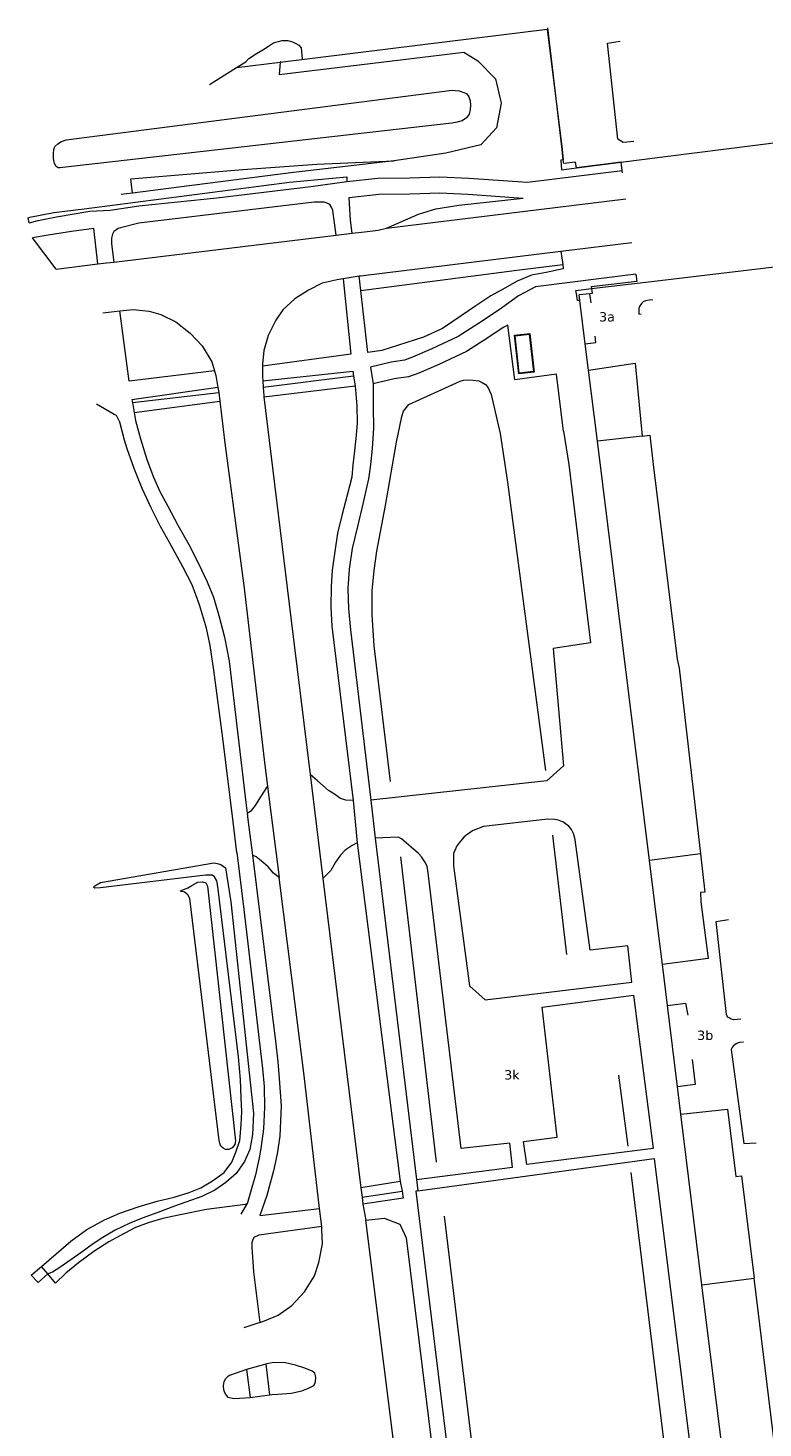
# Model space of a CAD drawing. Header units: metres. Extents: x 44942 to 45991, y 371239 to 373189.
# Tile 20 of 21: x 45667 to 45786, y 372844 to 373071. Entities that reach past the tile are written whole.
import ezdxf

# ---------------------------------------------------------------- set-up
doc = ezdxf.new("R2010")
doc.units = ezdxf.units.M
for name, color, linetype, lineweight in [('TEKST_GEO_huisnummer', 252, 'Continuous', 18), ('TOPO_GEO_hek', 252, 'Continuous', 18), ('TOPO_GEO_kant gesloten verharding', 252, 'Continuous', 18), ('TOPO_GEO_kant open verharding', 252, 'Continuous', 18), ('TOPO_GEO_overig lijnvormig object', 252, 'Continuous', 18), ('WATER_GEO_kant sloot', 252, 'Continuous', 18), ('WATER_GEO_sloot of greppel', 252, 'Continuous', 18)]:
    doc.layers.add(name, color=color, linetype=linetype, lineweight=lineweight)
doc.styles.add('Style-verdana', font='verdana.shx')
doc.linetypes.add('raster', pattern='A,1.65,-0.875,[15,dgnlstyle-lijn95.shx,S=0.005952,R=0,X=0,Y=0],-0.875,1.65', length=5.05)

msp = doc.modelspace()

# ---------------------------------------------------------------- linework, layer by layer
at = {"layer": 'TOPO_GEO_hek', "linetype": 'raster', "lineweight": 18}
for p, q in [((45700.39, 373064.18), (45707.5, 373065.07)), ((45753.08, 373050.93), (45753.27, 373049.29)), ((45765.11, 373049.19), (45788.98, 373052.22)), ((45755.4, 373047.97), (45762.62, 373048.88)), ((45762.62, 373048.88), (45765.11, 373049.19)), ((45767.55, 373029.62), (45791.41, 373032.47)), ((45757.84, 373028.46), (45767.55, 373029.62)), ((45756.83, 373019.51), (45755.95, 373026.51)), ((45757.35, 373015.29), (45756.83, 373019.51)), ((45758.79, 373003.77), (45757.35, 373015.29)), ((45767.24, 372935.97), (45758.79, 373003.77)), ((45768.75, 372923.78), (45767.24, 372935.97)), ((45769.32, 372919.16), (45768.75, 372923.78)), ((45770.14, 372912.55), (45769.32, 372919.16)), ((45771.76, 372899.41), (45770.14, 372912.55)), ((45772.31, 372894.97), (45771.76, 372899.41)), ((45775.71, 372867.39), (45772.31, 372894.97)), ((45783.19, 372806.78), (45775.71, 372867.39))]:
    msp.add_line(p, q, dxfattribs=at)
at = {"layer": 'TOPO_GEO_hek', "linetype": 'raster', "lineweight": 18, "flags": 128}
for points in [[(45707.5, 373065.07), (45713.15, 373065.76), (45730.53, 373067.9), (45750.64, 373070.38), (45753.08, 373050.93)], [(45753.27, 373049.29), (45752.9, 373049.22), (45752.98, 373047.66), (45755.4, 373047.97)], [(45755.95, 373026.51), (45755.58, 373026.51), (45755.43, 373027.64), (45755.39, 373027.63), (45755.32, 373028.16), (45757.84, 373028.46)], [(45747.85, 373021.18), (45748.55, 373014.95), (45746.06, 373014.67), (45745.36, 373020.9), (45747.85, 373021.18)]]:
    msp.add_lwpolyline(points, dxfattribs=at)
at = {"layer": 'TOPO_GEO_kant gesloten verharding', "linetype": 'Continuous', "lineweight": 18}
for p, q in [((45753.08, 373050.93), (45750.8, 373070.59)), ((45753.27, 373049.29), (45753.08, 373050.93)), ((45762.62, 373048.88), (45755.4, 373047.97)), ((45762.79, 373047.53), (45762.62, 373048.88)), ((45762.84, 373047.17), (45762.79, 373047.53)), ((45724.67, 373038.2), (45763.4, 373042.96)), ((45716.54, 373037.09), (45719.13, 373037.4)), ((45680.55, 373032.74), (45716.54, 373037.09)), ((45764.36, 373035.83), (45752.9, 373034.43)), ((45752.9, 373034.43), (45753.18, 373032.35)), ((45671.22, 373031.6), (45678, 373032.43)), ((45720.24, 373030.44), (45717.64, 373030.03)), ((45720.51, 373028.15), (45720.24, 373030.44)), ((45757.58, 373027.61), (45755.84, 373027.43)), ((45757.77, 373026.16), (45757.58, 373027.61)), ((45678.79, 373024.56), (45681.54, 373024.86)), ((45697.41, 373012.44), (45697.55, 373011.65)), ((45704.65, 373013.55), (45704.72, 373012.46)), ((45719.35, 373014.27), (45719.59, 373012.72)), ((45683.58, 373010.02), (45683.85, 373008.42)), ((45697.55, 373011.65), (45697.72, 373010.23)), ((45680.63, 373008.12), (45677.75, 373009.79)), ((45712.31, 372949.91), (45714.38, 372933.1)), ((45705.44, 372947.96), (45707.31, 372933.23)), ((45719.28, 372945.7), (45719.94, 372938.83)), ((45722.15, 372945.74), (45722.82, 372939.58)), ((45700.46, 372937.3), (45699.86, 372942.22)), ((45702.14, 372943.65), (45702.26, 372942.63)), ((45702.26, 372942.63), (45702.98, 372936.86)), ((45719.94, 372938.83), (45726.86, 372884.1)), ((45722.82, 372939.58), (45729.53, 372884.42)), ((45714.38, 372933.1), (45720.54, 372883.05)), ((45726.86, 372884.1), (45727.23, 372882.52)), ((45729.53, 372884.42), (45729.75, 372882.58)), ((45720.54, 372883.05), (45720.73, 372881.53)), ((45720.73, 372881.53), (45727.23, 372882.52)), ((45720.73, 372881.53), (45720.86, 372880.44)), ((45729.75, 372882.58), (45729.41, 372882.53)), ((45729.41, 372882.53), (45735.99, 372828.96)), ((45701.17, 372878.79), (45702.11, 372880.5)), ((45714.19, 372876.82), (45713.86, 372879.7)), ((45720.86, 372880.44), (45721.34, 372877.84)), ((45714.19, 372876.82), (45704.02, 372875.4)), ((45704.18, 372861.3), (45701.62, 372860.4)), ((45705.17, 372854.56), (45702.01, 372853.7)), ((45702.6, 372849.16), (45705.75, 372849.57))]:
    msp.add_line(p, q, dxfattribs=at)
at = {"layer": 'TOPO_GEO_kant gesloten verharding', "linetype": 'Continuous', "lineweight": 18, "flags": 128}
for points in [[(45755.4, 373047.97), (45755.26, 373048.92), (45753.34, 373048.66), (45753.27, 373049.29)], [(45718.25, 373045.78), (45723.27, 373046.31), (45728.4, 373046.37), (45733.31, 373046.53), (45738.01, 373046.32), (45747.47, 373045.64), (45762.79, 373047.53)], [(45666.86, 373039.1), (45668.31, 373039.47), (45671.3, 373040.06), (45676.69, 373040.95), (45679.98, 373041.14), (45684.61, 373041.84), (45697.22, 373043.14), (45712.45, 373044.98), (45718.25, 373045.78)], [(45719.13, 373037.4), (45718.87, 373039.52), (45718.62, 373043.2), (45723.42, 373043.7), (45728.46, 373043.76), (45733.29, 373043.92), (45737.85, 373043.71), (45746.79, 373043.07)], [(45716.54, 373037.09), (45715.99, 373041.1), (45715.84, 373041.5), (45715.51, 373042.05), (45715.1, 373042.28), (45714.59, 373042.41), (45713.45, 373042.45), (45712.97, 373042.42), (45684.61, 373039.01), (45681.64, 373038.28), (45681.27, 373038.17), (45680.89, 373037.92), (45680.58, 373037.69), (45680.35, 373037.26), (45680.21, 373036.58), (45680.19, 373035.67), (45680.55, 373032.74)], [(45678, 373032.43), (45677.35, 373038.18), (45673.72, 373037.68), (45669.92, 373037.11), (45667.4, 373036.64)], [(45719.13, 373037.4), (45721.13, 373037.64), (45723.34, 373037.92), (45724.67, 373038.2)], [(45678, 373032.43), (45679.36, 373032.6), (45680.55, 373032.74)], [(45752.9, 373034.43), (45720.49, 373030.48), (45720.24, 373030.44)], [(45753.18, 373032.35), (45753.26, 373031.67), (45750.51, 373031.05), (45748.11, 373030.6), (45745.81, 373029.67), (45743.82, 373028.51), (45741.54, 373027.26), (45739.12, 373025.69), (45736.76, 373024.04), (45733.75, 373021.99), (45730.68, 373020.61), (45723.9, 373018.42), (45721.66, 373018.13), (45720.51, 373028.15)], [(45765.03, 373030.81), (45748.78, 373028.74), (45746.05, 373027.27), (45742.89, 373025.03), (45739.57, 373022.83), (45736.26, 373020.68), (45731.99, 373018.71), (45728.9, 373017.34), (45727.57, 373016.87), (45725.41, 373016.56), (45722.06, 373015.77), (45722.51, 373013.04)], [(45765.03, 373030.81), (45765.17, 373029.58), (45757.81, 373028.75), (45757.84, 373028.46)], [(45717.64, 373030.03), (45718.9, 373017.85), (45704.62, 373015.92)], [(45717.64, 373030.03), (45716.69, 373029.87), (45714.26, 373029.32), (45712.07, 373028.21), (45709.84, 373026.78), (45707.92, 373025.02), (45706.77, 373023.33), (45705.55, 373020.88), (45704.82, 373018.46), (45704.62, 373016.24), (45704.62, 373015.92)], [(45757.84, 373028.46), (45757.92, 373027.65), (45757.58, 373027.61)], [(45681.54, 373024.86), (45683.68, 373025.08), (45686.28, 373024.81), (45688.18, 373024.28), (45690.62, 373023.09), (45692.92, 373021.23), (45694.88, 373019.22), (45696.4, 373016.61), (45696.83, 373015.16)], [(45696.83, 373015.16), (45683.05, 373013.51), (45681.54, 373024.86)], [(45756.83, 373019.51), (45758.56, 373019.72), (45758.44, 373020.75)], [(45696.83, 373015.16), (45697.05, 373014.42), (45697.41, 373012.44)], [(45704.62, 373015.92), (45704.6, 373014.18), (45704.65, 373013.55)], [(45704.65, 373013.55), (45719.22, 373015.11), (45719.35, 373014.27)], [(45757.35, 373015.29), (45764.92, 373016.38), (45766.01, 373004.59)], [(45697.41, 373012.44), (45683.5, 373010.47), (45683.58, 373010.02)], [(45704.72, 373012.46), (45704.82, 373011.15), (45704.84, 373010.96)], [(45719.59, 373012.72), (45719.9, 373009.47), (45719.94, 373006.71), (45719.71, 373004.19), (45719.39, 373001.27), (45719.25, 373000), (45719.04, 372997.99), (45718.3, 372995.08), (45717.49, 372991.97), (45716.73, 372988.9), (45716.33, 372985.92), (45715.86, 372982.94), (45715.73, 372980.26), (45715.68, 372976.93), (45715.83, 372973.87), (45719.28, 372945.7)], [(45722.51, 373013.04), (45722.53, 373009.29), (45722.55, 373005.88), (45722.36, 373002.58), (45722.08, 373000), (45722.03, 372999.56), (45721.78, 372997.67), (45720.9, 372993.85), (45719.99, 372989.98), (45719.13, 372986.42), (45718.62, 372983.1), (45718.43, 372979.94), (45718.52, 372976.65), (45718.86, 372973.27), (45722.15, 372945.74)], [(45697.72, 373010.23), (45698.52, 373003.47), (45701.64, 372979.99), (45704.89, 372952.31), (45705.44, 372947.96)], [(45704.84, 373010.96), (45709.19, 372975.24), (45712.31, 372949.91)], [(45699.86, 372942.22), (45698.21, 372955.77), (45696.73, 372966.76), (45696.16, 372970.74), (45695.56, 372973.57), (45694.43, 372977.33), (45693.23, 372980.53), (45691.71, 372983.46), (45689.59, 372987.39), (45688.09, 372989.97), (45686.58, 372993.02), (45685.15, 372996.13), (45683.85, 372999.36), (45682.7, 373002.52), (45682.3, 373003.95), (45681.53, 373006.88), (45680.97, 373007.92), (45680.63, 373008.12)], [(45683.85, 373008.42), (45684.05, 373007.13), (45684.86, 373004.17), (45685.9, 373000.81), (45686.98, 372997.95), (45688.03, 372995.67), (45689.32, 372993.26), (45690.91, 372990.22), (45692.69, 372987.09), (45694.26, 372984.01), (45695.65, 372981.04), (45696.68, 372978.56), (45697.55, 372975.6), (45698.45, 372972.07), (45699.2, 372968.2), (45701.93, 372945.35), (45702.14, 372943.65)], [(45766.01, 373004.59), (45767.26, 373004.73), (45767.84, 373000), (45771.72, 372968.53), (45772, 372967.09), (45775.46, 372937.04)], [(45700.46, 372937.3), (45701.58, 372928.06), (45704.6, 372902.33), (45704.88, 372899.42), (45704.92, 372896.07), (45704.77, 372892.6), (45704.36, 372889.4), (45704.1, 372887.91), (45703.46, 372885.16), (45702.68, 372882.35), (45702.11, 372880.5)], [(45702.98, 372936.86), (45706.7, 372906.76), (45707.07, 372903.42), (45707.33, 372900.74), (45707.5, 372898.52), (45707.64, 372896.33), (45707.55, 372893.9), (45707.42, 372891.41), (45707, 372888.57), (45706.37, 372885.82), (45705.34, 372881.84), (45704.21, 372878.58), (45713.86, 372879.7)], [(45775.46, 372937.04), (45776.16, 372930.88), (45775.46, 372930.8), (45775.5, 372929.31), (45776.71, 372920.14), (45769.32, 372919.16)], [(45713.86, 372879.7), (45711.37, 372901.21), (45707.31, 372933.23)], [(45781.98, 372910.33), (45780.83, 372910.24), (45780.41, 372910.35), (45780.1, 372910.52), (45779.9, 372910.68), (45779.75, 372910.9), (45779.69, 372911.1), (45777.98, 372926.11), (45779.98, 372926.45)], [(45770.14, 372912.55), (45773.05, 372912.92), (45773.41, 372910.96)], [(45782.44, 372906.61), (45781.72, 372906.54), (45781.36, 372906.41), (45781.09, 372906.24), (45780.76, 372905.97), (45780.58, 372905.74), (45780.45, 372905.4), (45782.47, 372890.23), (45784.46, 372890.34)], [(45774.1, 372903.83), (45774.62, 372899.75), (45771.76, 372899.41)], [(45772.31, 372894.97), (45779.84, 372895.77), (45781.21, 372884.9), (45782.13, 372885), (45784.14, 372868.48)], [(45727.23, 372882.52), (45727.36, 372881.4), (45720.86, 372880.44)], [(45704.18, 372861.3), (45704.95, 372861.57), (45707.17, 372862.49), (45709.36, 372864.04), (45711.4, 372866.26), (45713.01, 372868.82), (45713.75, 372871.01), (45714.31, 372874.03), (45714.24, 372876.4), (45714.19, 372876.82)], [(45721.34, 372877.84), (45724.31, 372878.13), (45726.84, 372877.16), (45727.87, 372875), (45731.12, 372848.39), (45732.76, 372835.2)], [(45729.91, 372831.44), (45727.21, 372830.94), (45721.34, 372877.84)], [(45704.02, 372875.4), (45703.68, 372875.27), (45703.28, 372875.06), (45703.05, 372874.71), (45702.91, 372874.23), (45702.91, 372873.45), (45703.18, 372869.46), (45704.18, 372861.3)], [(45797.44, 372758.98), (45790.04, 372820.64), (45789.79, 372822.18), (45784.14, 372868.48)], [(45705.75, 372849.57), (45706.13, 372849.62), (45707.07, 372849.71), (45709.26, 372849.85), (45710.99, 372850.26), (45712.06, 372850.65), (45712.72, 372850.99), (45712.91, 372851.12), (45713.06, 372851.35), (45713.21, 372851.73), (45713.22, 372852.37), (45713.21, 372852.67), (45713.08, 372853.07), (45712.65, 372853.4), (45711.49, 372853.93), (45709.97, 372854.37), (45708.35, 372854.74), (45706.45, 372854.81), (45705.33, 372854.6), (45705.17, 372854.56)], [(45702.01, 372853.7), (45699.28, 372852.72), (45698.95, 372852.51), (45698.64, 372852.16), (45698.35, 372851.67), (45698.28, 372851.47), (45698.27, 372851.01), (45698.32, 372850.45), (45698.39, 372850.15), (45698.55, 372849.73)], [(45698.55, 372849.73), (45698.88, 372849.34), (45699.08, 372849.22), (45699.49, 372849.09), (45700.05, 372848.99), (45702.6, 372849.16)]]:
    msp.add_lwpolyline(points, dxfattribs=at)
at = {"layer": 'TOPO_GEO_kant open verharding', "linetype": 'Continuous', "lineweight": 18}
for p, q in [((45707.51, 373065.18), (45707.5, 373065.07)), ((45696.02, 373061.46), (45700.39, 373064.18)), ((45683.57, 373043.89), (45683.32, 373046.22)), ((45683.57, 373043.89), (45681.74, 373043.65)), ((45671.22, 373031.6), (45667.4, 373036.64)), ((45755.95, 373026.51), (45755.84, 373027.43)), ((45756.83, 373019.51), (45755.95, 373026.51)), ((45757.35, 373015.29), (45756.83, 373019.51)), ((45758.79, 373003.77), (45757.35, 373015.29)), ((45719.35, 373014.27), (45704.72, 373012.46)), ((45704.84, 373010.96), (45719.59, 373012.72)), ((45683.58, 373010.02), (45697.55, 373011.65)), ((45683.85, 373008.42), (45697.72, 373010.23)), ((45766.01, 373004.59), (45758.79, 373003.77)), ((45767.24, 372935.97), (45758.79, 373003.77)), ((45775.46, 372937.04), (45767.24, 372935.97)), ((45768.75, 372923.78), (45767.24, 372935.97)), ((45769.32, 372919.16), (45768.75, 372923.78)), ((45770.14, 372912.55), (45769.32, 372919.16)), ((45771.76, 372899.41), (45770.14, 372912.55)), ((45772.31, 372894.97), (45771.76, 372899.41)), ((45775.71, 372867.39), (45772.31, 372894.97)), ((45726.86, 372884.1), (45720.54, 372883.05)), ((45667.19, 372868.95), (45668.87, 372870.35)), ((45669.89, 372869.13), (45668.33, 372867.78)), ((45775.71, 372867.39), (45784.14, 372868.48)), ((45783.19, 372806.78), (45775.71, 372867.39)), ((45705.17, 372854.56), (45705.75, 372849.57)), ((45702.01, 372853.7), (45702.6, 372849.16))]:
    msp.add_line(p, q, dxfattribs=at)
at = {"layer": 'TOPO_GEO_kant open verharding', "linetype": 'Continuous', "lineweight": 18, "flags": 128}
for points in [[(45700.39, 373064.18), (45701.93, 373065.14), (45702.43, 373065.63), (45703.62, 373066.45), (45704.68, 373067.06), (45705.57, 373067.67), (45706.42, 373068.2), (45707.79, 373068.56), (45708.71, 373068.54), (45709.46, 373068.36), (45710.03, 373068.08), (45710.5, 373067.83), (45710.85, 373067.36), (45711.05, 373065.62)], [(45707.5, 373065.07), (45707.31, 373063.05), (45737.16, 373066.67), (45739.44, 373065.26), (45742.32, 373062.37), (45743.25, 373058.42), (45742.48, 373054.47), (45739.92, 373051.72), (45734.28, 373050.36), (45725.92, 373049.1)], [(45671.82, 373047.96), (45671.54, 373047.97), (45671.23, 373048.18), (45670.98, 373048.66), (45670.81, 373049.49), (45670.8, 373050.07), (45670.83, 373050.27), (45670.87, 373050.94), (45671.04, 373051.41), (45671.49, 373051.88), (45672.12, 373052.22), (45672.86, 373052.5), (45735.29, 373060.51), (45735.77, 373060.5), (45736.45, 373060.44), (45737.61, 373060.01), (45738, 373059.46), (45738.2, 373058.83), (45738.28, 373058.09), (45738.22, 373057.42), (45738.06, 373056.65), (45737.64, 373056.08), (45736.89, 373055.56), (45736.13, 373055.36), (45735.22, 373055.21), (45671.82, 373047.96)], [(45683.32, 373046.22), (45701.46, 373047.71), (45713.43, 373048.59), (45725.92, 373049.1)], [(45725.92, 373049.1), (45709.63, 373047.22), (45691.1, 373044.86), (45683.57, 373043.89)], [(45666.86, 373039.1), (45666.68, 373039.91), (45666.99, 373040.01), (45670.88, 373040.73), (45675.76, 373041.35), (45708.98, 373045.66), (45718.25, 373046.5), (45718.25, 373045.78)], [(45724.67, 373038.2), (45729.86, 373040.5), (45732.64, 373041.34), (45736.4, 373041.95), (45746.79, 373043.07)], [(45720.51, 373028.15), (45745.77, 373031.44), (45753.18, 373032.35)], [(45744.31, 373022.55), (45743.56, 373022.15), (45741.09, 373020.51), (45737.59, 373018.26), (45733.13, 373016.19), (45729.92, 373014.77), (45728.23, 373014.18), (45725.93, 373013.84), (45722.51, 373013.04)], [(45753.33, 373005.39), (45752.18, 373014.59), (45745.46, 373013.7), (45744.31, 373022.55)], [(45747.76, 373021.07), (45748.44, 373015.04), (45746.14, 373014.78), (45745.47, 373020.81), (45747.76, 373021.07)], [(45753.33, 373005.39), (45754.16, 373000), (45757.68, 372971.18), (45751.63, 372970.25), (45753.29, 372951.27), (45750.61, 372948.85), (45722.15, 372945.74)], [(45719.28, 372945.7), (45718.07, 372945.74), (45717.24, 372946.02), (45716.26, 372946.69), (45715.28, 372947.31), (45714.4, 372948.11), (45713.47, 372948.92), (45712.31, 372949.91)], [(45702.14, 372943.65), (45702.81, 372944.07), (45703.47, 372944.87), (45704.32, 372946.3), (45705.44, 372947.96)], [(45740.36, 372941.46), (45738.7, 372940.81), (45738.24, 372940.56), (45737.26, 372939.79), (45736.62, 372939.09), (45736.04, 372938.37), (45735.53, 372937.11), (45735.51, 372935.12), (45738.1, 372915.73), (45740.64, 372913.48), (45764.39, 372916.34), (45763.69, 372922.2), (45757.64, 372921.48), (45755.19, 372939.31), (45755.12, 372939.61), (45754.92, 372940.35), (45754.62, 372941.02), (45754.19, 372941.55), (45753.65, 372941.94), (45753.18, 372942.24), (45752.27, 372942.56), (45751.87, 372942.61), (45750.8, 372942.68), (45740.36, 372941.46)], [(45719.94, 372938.83), (45719.1, 372938.43), (45718, 372937.65), (45717.24, 372936.85), (45716.41, 372935.7), (45715.67, 372934.36), (45714.38, 372933.1)], [(45729.53, 372884.42), (45745.06, 372886.4), (45744.64, 372890.28), (45736.78, 372889.43), (45731.36, 372934.4), (45731.24, 372935.04), (45730.98, 372935.62), (45730.56, 372936.25), (45730.39, 372936.52), (45729.86, 372937.09), (45727.1, 372939.48), (45726.55, 372939.76), (45722.82, 372939.58)], [(45707.31, 372933.23), (45706.39, 372933.96), (45705.52, 372934.95), (45704.41, 372935.95), (45703.57, 372936.58), (45702.98, 372936.86)], [(45749.86, 372912.26), (45764.61, 372914.2), (45767.82, 372889.43), (45747.37, 372886.85), (45746.86, 372890.56), (45752.26, 372891.26), (45749.86, 372912.26)], [(45729.75, 372882.58), (45767.99, 372887.79), (45774.79, 372833.31), (45735.99, 372828.96)], [(45702.11, 372880.5), (45701.79, 372880.36), (45695.57, 372879.54), (45691.28, 372878.68), (45688.49, 372878.12), (45686.26, 372877.45), (45684.06, 372876.66), (45681.53, 372875.29), (45679.73, 372874.33), (45677.33, 372872.78), (45674.85, 372870.91), (45672.81, 372869.26), (45671.13, 372867.65), (45669.89, 372869.13)]]:
    msp.add_lwpolyline(points, dxfattribs=at)
at = {"layer": 'TOPO_GEO_overig lijnvormig object', "linetype": 'Continuous', "lineweight": 18}
for p, q in [((45669.89, 372869.13), (45668.87, 372870.35)), ((45667.19, 372868.95), (45668.33, 372867.78))]:
    msp.add_line(p, q, dxfattribs=at)
at = {"layer": 'TOPO_GEO_overig lijnvormig object', "linetype": 'Continuous', "lineweight": 18, "flags": 128}
for points in [[(45764.7, 373052.26), (45762.95, 373052.06), (45762.11, 373052.62), (45760.43, 373068.12), (45762.48, 373068.47)], [(45767.75, 373026.64), (45767.18, 373026.6), (45766.6, 373026.47), (45766.19, 373026.3), (45765.99, 373026.11), (45765.74, 373025.8), (45765.61, 373025.58), (45765.5, 373025.21), (45765.5, 373024.31), (45765.9, 373024.38)], [(45668.87, 372870.35), (45673.59, 372874.46), (45676.21, 372876.32), (45679.05, 372877.89), (45681.55, 372878.94), (45684.49, 372879.97), (45687.55, 372880.88), (45690.34, 372881.54), (45692.73, 372882.31), (45694.65, 372883.06), (45696.55, 372884.18), (45698.41, 372885.56), (45699.65, 372887.22), (45700.29, 372888.84), (45700.94, 372890.71), (45701.15, 372893.22), (45701.26, 372895.39), (45701.14, 372897.61), (45701.04, 372900.6), (45700.71, 372904.26), (45697.38, 372931.77), (45697.22, 372932.71), (45696.86, 372933.36), (45696.45, 372933.59), (45695.37, 372933.6), (45678.43, 372931.58), (45677.5, 372931.5), (45677.31, 372931.62), (45677.31, 372931.74), (45677.5, 372931.89), (45678.43, 372932.43), (45696.75, 372935.59), (45697.28, 372935.52), (45697.85, 372935.35), (45698.63, 372934.8), (45699.5, 372929.31), (45703.18, 372895.16), (45702.99, 372891.67), (45702.56, 372889.25), (45701.73, 372887.34), (45700.36, 372885.37), (45698.68, 372883.9), (45696.89, 372882.67), (45694.81, 372881.66), (45690.36, 372880.09), (45687.68, 372879.07), (45685.14, 372878.16), (45683.06, 372877.28), (45680.78, 372876.23), (45678.77, 372875.03)], [(45678.77, 372875.03), (45677.07, 372873.92), (45675.21, 372872.56), (45671.83, 372870.19), (45670.63, 372869.41), (45669.89, 372869.13)]]:
    msp.add_lwpolyline(points, dxfattribs=at)
at = {"layer": 'WATER_GEO_kant sloot', "linetype": 'Continuous', "lineweight": 18, "flags": 128}
msp.add_lwpolyline([(45691.29, 372931.02), (45691.6, 372931.19), (45692.53, 372931.54), (45693.21, 372931.96), (45694.17, 372932.46), (45694.9, 372932.53), (45695.44, 372932.4), (45695.7, 372931.83), (45700.27, 372890.67), (45700.13, 372890.06), (45699.72, 372889.55), (45699.15, 372889.25), (45698.65, 372889.24), (45698.24, 372889.45), (45697.89, 372889.78), (45697.7, 372890.27), (45697.62, 372890.73), (45692.84, 372929.84), (45692.53, 372930.43), (45692.01, 372930.88), (45691.29, 372931.02)], dxfattribs=at)
at = {"layer": 'WATER_GEO_sloot of greppel', "linetype": 'Continuous', "lineweight": 18}
for p, q in [((45751.51, 372940.09), (45753.8, 372920.78)), ((45726.96, 372936.59), (45732.69, 372887.22)), ((45762.21, 372901.29), (45763.7, 372889.8)), ((45764.22, 372885.55), (45770.53, 372833.93)), ((45734, 372878.5), (45739.71, 372831.23))]:
    msp.add_line(p, q, dxfattribs=at)
at = {"layer": 'WATER_GEO_sloot of greppel', "linetype": 'Continuous', "lineweight": 18, "flags": 128}
msp.add_lwpolyline([(45725.33, 372948.74), (45722.7, 372970.68), (45722.33, 372975.73), (45722.34, 372979.56), (45722.67, 372982.88), (45723.13, 372985.99), (45724.54, 372993.37), (45726.27, 373003.61), (45727.14, 373007.75), (45727.4, 373008.64), (45728.31, 373009.72), (45736.6, 373013.5), (45737.12, 373013.63), (45737.83, 373013.7), (45738.71, 373013.67), (45739.61, 373013.53), (45740.16, 373013.29), (45740.7, 373012.95), (45741.07, 373012.5), (45741.6, 373011.32), (45743.07, 373005.05), (45744.26, 372997.18), (45750.38, 372950.54)], dxfattribs=at)

# ---------------------------------------------------------------- texts
at = {"layer": 'TEKST_GEO_huisnummer', "linetype": 'Continuous', "lineweight": 18, "style": 'Style-verdana'}
for s, p in [('3a', (45759.06, 373023.14)), ('3b', (45774.93, 372906.98)), ('3k', (45743.72, 372900.58))]:
    msp.add_text(s, height=1.5, dxfattribs=at).set_placement(p)

doc.saveas('drawing.dxf')
